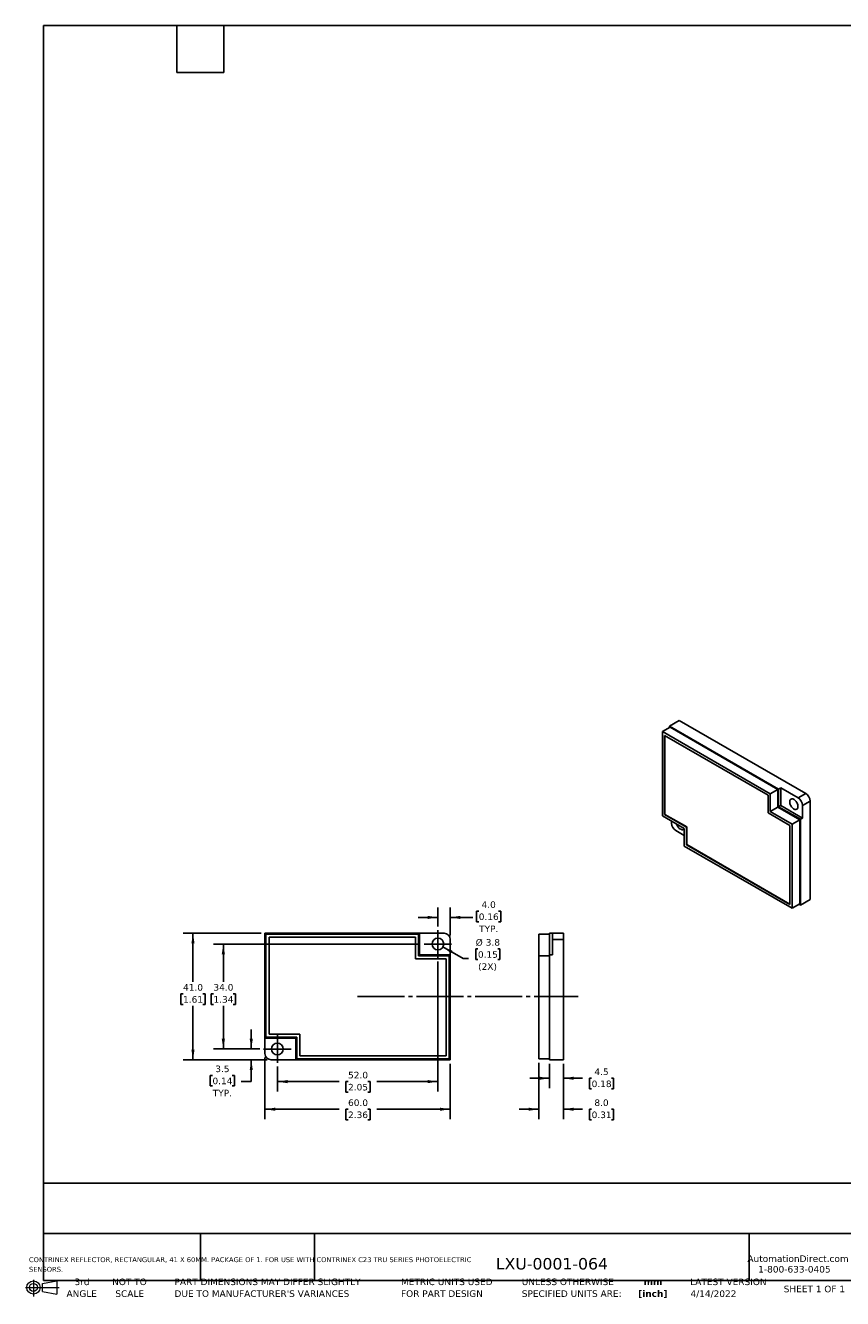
# Model space of a CAD drawing. Header units: millimetres. Extents: x 7 to 546, y 7 to 419.
# Tile 1 of 2: x 7 to 272, y 7 to 419. Entities that reach past the tile are written whole.
import ezdxf

# ---------------------------------------------------------------- set-up
doc = ezdxf.new("R2010")
doc.units = ezdxf.units.MM
doc.linetypes.add('SLD-Center', pattern=[19.05, 15.24, -1.27, 1.27, -1.27])
doc.linetypes.add('SLD-Solid', pattern=[0])
doc.layers.add('CENTER', color=40, linetype='SLD-Center')
doc.layers.add('DIMENSIONS', color=140, linetype='SLD-Solid', lineweight=25)
doc.layers.add('TEXT', color=140, linetype='SLD-Solid', lineweight=25)
doc.styles.add('SLDTEXTSTYLE0', font='VERDANA.TTF')
doc.styles.add('SLDTEXTSTYLE1', font='VERDANAB.TTF')
doc.dimstyles.new('SLDDIMSTYLE0', dxfattribs={"dimtxt": 2.158008, "dimasz": 3.302, "dimexe": 0, "dimexo": 0.0625, "dimgap": 0.539502, "dimtad": 0, "dimtih": 1, "dimtoh": 1, "dimrnd": 1e-09, "dimzin": 12, "dimdsep": 46, "dimtxsty": 'SLDTEXTSTYLE0', "dimsah": 1, "dimcen": 0, "dimadec": 0, "dimazin": 3, "dimtfac": 1, "dimtofl": 0, "dimtmove": 0, "dimatfit": 3, "dimfxl": 0, "dimfrac": 2, "dimtolj": 1, "dimtzin": 12, "dimarcsym": 0})
doc.dimstyles.new('SLDDIMSTYLE1', dxfattribs={"dimtxt": 2.158008, "dimasz": 3.302, "dimexe": 0, "dimexo": 0.0625, "dimgap": 0.539502, "dimtad": 0, "dimtih": 1, "dimtoh": 1, "dimrnd": 1e-09, "dimzin": 12, "dimdsep": 46, "dimtxsty": 'SLDTEXTSTYLE0', "dimsah": 1, "dimcen": 0.09, "dimadec": 0, "dimazin": 3, "dimtfac": 1, "dimtmove": 0, "dimatfit": 0, "dimfxl": 0, "dimfrac": 2, "dimtolj": 1, "dimtzin": 12, "dimarcsym": 0})
doc.dimstyles.new('SLDDIMSTYLE2', dxfattribs={"dimtxt": 2.158008, "dimasz": 3.302, "dimexe": 0, "dimexo": 0.0625, "dimgap": 0.539502, "dimtad": 0, "dimtih": 1, "dimtoh": 1, "dimrnd": 1e-09, "dimzin": 4, "dimdsep": 46, "dimtxsty": 'SLDTEXTSTYLE0', "dimsah": 1, "dimcen": 0.09, "dimadec": 0, "dimazin": 1, "dimtfac": 1, "dimtmove": 0, "dimatfit": 0, "dimfxl": 0, "dimfrac": 2, "dimtolj": 1, "dimtzin": 12, "dimarcsym": 0})
doc.dimstyles.new('SLDDIMSTYLE3', dxfattribs={"dimtxt": 2.158008, "dimasz": 3.302, "dimexe": 0, "dimexo": 0.0625, "dimgap": 0.539502, "dimtad": 0, "dimtih": 1, "dimtoh": 1, "dimrnd": 1e-09, "dimzin": 4, "dimdsep": 46, "dimtxsty": 'SLDTEXTSTYLE0', "dimsah": 1, "dimcen": 0.09, "dimadec": 0, "dimazin": 1, "dimtfac": 1, "dimtofl": 0, "dimtmove": 0, "dimatfit": 3, "dimfxl": 0, "dimfrac": 2, "dimtolj": 1, "dimtzin": 12, "dimarcsym": 0})

# ---------------------------------------------------------------- blocks, each defined once
blk = doc.blocks.new('Block11')
at = {"color": 7, "linetype": 'SLD-Solid', "lineweight": 18}
for p, q in [((2.59, 5.31), (2.59, 0)), ((5.48, 4.17), (10.18, 5.03)), ((5.48, 1.6), (5.48, 4.17)), ((10.18, 5.03), (10.18, 0.73)), ((0, 2.88), (10.87, 2.88)), ((5.48, 1.6), (10.18, 0.73))]:
    blk.add_line(p, q, dxfattribs=at)
for radius in [2.15, 1.29]:
    blk.add_circle((2.59, 2.88), radius, dxfattribs=at)
blk = doc.blocks.new('Block12')
at = {"color": 7, "linetype": 'Continuous'}
blk.add_blockref('Block11', (0, 0), dxfattribs=at)
blk = doc.blocks.new('SW_NOTE_0')
at = {"layer": 'TEXT', "color": 0, "attachment_point": 1, "style": 'SLDTEXTSTYLE0'}
for s, insert, char_height in [('CONTRINEX REFLECTOR, RECTANGULAR, 41 X 60MM. PACKAGE OF 1. FOR USE WITH CONTRINEX C23 TRU SERIES PHOTOELECTRIC ', (0, 2.02), 1.5875), ('SENSORS.', (0, -1.1), 1.587)]:
    blk.add_mtext(s, dxfattribs=dict(at, insert=insert, char_height=char_height))
blk = doc.blocks.new('SW_NOTE_0_1')
at = {"layer": 'TEXT', "color": 0, "char_height": 2.117, "attachment_point": 2, "style": 'SLDTEXTSTYLE1'}
for s, insert in [('mm', (2.84, 2.69)), ('[inch]', (2.76, -1.13))]:
    blk.add_mtext(s, dxfattribs=dict(at, insert=insert))
blk = doc.blocks.new('SW_NOTE_0_2')
at = {"layer": 'TEXT', "color": 0, "char_height": 2.1167, "attachment_point": 1, "style": 'SLDTEXTSTYLE0'}
for s, insert in [('UNLESS OTHERWISE ', (0, 2.69)), ('SPECIFIED UNITS ARE:', (0, -1.13))]:
    blk.add_mtext(s, dxfattribs=dict(at, insert=insert))
blk = doc.blocks.new('SW_NOTE_0_3')
at = {"layer": 'TEXT', "color": 0, "char_height": 2.1167, "attachment_point": 1, "style": 'SLDTEXTSTYLE0'}
for s, insert in [('PART DIMENSIONS MAY DIFFER SLIGHTLY ', (0, 2.69)), ("DUE TO MANUFACTURER'S VARIANCES", (0, -1.13))]:
    blk.add_mtext(s, dxfattribs=dict(at, insert=insert))
blk = doc.blocks.new('SW_NOTE_0_4')
at = {"layer": 'TEXT', "color": 0, "char_height": 2.117, "attachment_point": 2, "style": 'SLDTEXTSTYLE0'}
for s, insert in [('NOT TO', (5.26, 2.69)), ('SCALE', (5.35, -1.13))]:
    blk.add_mtext(s, dxfattribs=dict(at, insert=insert))
blk = doc.blocks.new('SW_NOTE_0_5')
at = {"layer": 'TEXT', "color": 0, "char_height": 2.117, "attachment_point": 2, "style": 'SLDTEXTSTYLE0'}
for s, insert in [('3rd', (2.32, 2.69)), ('ANGLE', (2.22, -1.13))]:
    blk.add_mtext(s, dxfattribs=dict(at, insert=insert))
blk = doc.blocks.new('SW_NOTE_0_6')
at = {"layer": 'TEXT', "color": 0, "char_height": 2.1167, "attachment_point": 1, "style": 'SLDTEXTSTYLE0'}
for s, insert in [('METRIC UNITS USED ', (0, 2.69)), ('FOR PART DESIGN', (0, -1.13))]:
    blk.add_mtext(s, dxfattribs=dict(at, insert=insert))
blk = doc.blocks.new('_D')
at = {"layer": 'DIMENSIONS'}
for p, q in [((142.08, 120.71), (148.62, 116.93)), ((153.41, 120.07), (152.69, 120.07)), ((152.69, 120.07), (152.69, 116.64)), ((159.83, 120.07), (160.55, 120.07)), ((160.55, 120.07), (160.55, 116.64)), ((148.62, 116.93), (150.38, 116.93)), ((152.69, 116.64), (153.41, 116.64)), ((160.55, 116.64), (159.83, 116.64))]:
    blk.add_line(p, q, dxfattribs=at)
blk.add_solid([(142.08, 120.71), (144.68, 118.62), (145.19, 119.5)], dxfattribs=at)
at = {"layer": 'DIMENSIONS', "char_height": 2.117, "attachment_point": 1, "style": 'SLDTEXTSTYLE0'}
for s, insert in [('%%c', (152.68, 123.24)), ('3.8', (155.94, 123.24)), ('0.15', (153.41, 119.32)), ('(2X)', (153.47, 115.41))]:
    blk.add_mtext(s, dxfattribs=dict(at, insert=insert))
blk = doc.blocks.new('_D_1')
at = {"layer": 'DIMENSIONS'}
for p, q in [((79.99, 87.66), (79.99, 94.01)), ((82.72, 87.66), (76.81, 87.66)), ((85.16, 84.16), (76.81, 84.16)), ((79.99, 77.1), (79.99, 84.16)), ((67.42, 79.12), (66.69, 79.12)), ((66.69, 79.12), (66.69, 75.69)), ((73.83, 79.12), (74.55, 79.12)), ((74.55, 79.12), (74.55, 75.69)), ((66.69, 75.69), (67.42, 75.69)), ((74.55, 75.69), (73.83, 75.69)), ((76.73, 77.1), (79.99, 77.1))]:
    blk.add_line(p, q, dxfattribs=at)
for points in [[(79.99, 87.66), (80.49, 90.96), (79.48, 90.96)], [(79.99, 84.16), (79.48, 80.85), (80.49, 80.85)]]:
    blk.add_solid(points, dxfattribs=at)
at = {"layer": 'DIMENSIONS', "char_height": 2.117, "attachment_point": 1, "style": 'SLDTEXTSTYLE0'}
for s, insert in [('0.14', (67.42, 78.38)), ('3.5', (68.32, 82.29)), ('TYP.', (67.52, 74.46))]:
    blk.add_mtext(s, dxfattribs=dict(at, insert=insert))
blk = doc.blocks.new('_D_2')
at = {"layer": 'DIMENSIONS'}
for p, q in [((140.43, 127.37), (140.43, 133.45)), ((144.43, 124.43), (144.43, 133.45)), ((153.68, 132.29), (152.96, 132.29)), ((152.96, 132.29), (152.96, 128.86)), ((160.1, 132.29), (160.82, 132.29)), ((160.82, 132.29), (160.82, 128.86)), ((140.43, 130.27), (134.08, 130.27)), ((144.43, 130.27), (151.75, 130.27)), ((152.96, 128.86), (153.68, 128.86)), ((160.82, 128.86), (160.1, 128.86))]:
    blk.add_line(p, q, dxfattribs=at)
for points in [[(140.43, 130.27), (137.13, 130.78), (137.13, 129.76)], [(144.43, 130.27), (147.73, 129.76), (147.73, 130.78)]]:
    blk.add_solid(points, dxfattribs=at)
at = {"layer": 'DIMENSIONS', "char_height": 2.117, "attachment_point": 1, "style": 'SLDTEXTSTYLE0'}
for s, insert in [('4.0', (154.58, 135.46)), ('0.16', (153.68, 131.55)), ('TYP.', (153.79, 127.64))]:
    blk.add_mtext(s, dxfattribs=dict(at, insert=insert))
blk = doc.blocks.new('_D_3')
at = {"layer": 'DIMENSIONS'}
for p, q in [((140.43, 115.95), (140.43, 73.92)), ((88.43, 81.95), (88.43, 73.92)), ((88.43, 77.1), (108.42, 77.1)), ((111.34, 77.1), (110.62, 77.1)), ((110.62, 77.1), (110.62, 73.67)), ((117.75, 77.1), (118.48, 77.1)), ((118.48, 77.1), (118.48, 73.67)), ((140.43, 77.1), (120.68, 77.1)), ((110.62, 73.67), (111.34, 73.67)), ((118.48, 73.67), (117.75, 73.67))]:
    blk.add_line(p, q, dxfattribs=at)
for points in [[(88.43, 77.1), (91.73, 76.59), (91.73, 77.61)], [(140.43, 77.1), (137.13, 77.61), (137.13, 76.59)]]:
    blk.add_solid(points, dxfattribs=at)
at = {"layer": 'DIMENSIONS', "char_height": 2.117, "attachment_point": 1, "style": 'SLDTEXTSTYLE0'}
for s, insert in [('52.0', (111.34, 80.27)), ('2.05', (111.34, 76.36))]:
    blk.add_mtext(s, dxfattribs=dict(at, insert=insert))
blk = doc.blocks.new('_D_4')
at = {"layer": 'DIMENSIONS'}
for p, q in [((84.43, 84.89), (84.43, 64.98)), ((144.43, 82.89), (144.43, 64.98)), ((84.43, 68.16), (108.42, 68.16)), ((111.34, 68.16), (110.62, 68.16)), ((110.62, 68.16), (110.62, 64.73)), ((117.75, 68.16), (118.48, 68.16)), ((118.48, 68.16), (118.48, 64.73)), ((144.43, 68.16), (120.68, 68.16)), ((110.62, 64.73), (111.34, 64.73)), ((118.48, 64.73), (117.75, 64.73))]:
    blk.add_line(p, q, dxfattribs=at)
for points in [[(84.43, 68.16), (87.73, 67.65), (87.73, 68.66)], [(144.43, 68.16), (141.13, 68.66), (141.13, 67.65)]]:
    blk.add_solid(points, dxfattribs=at)
at = {"layer": 'DIMENSIONS', "char_height": 2.117, "attachment_point": 1, "style": 'SLDTEXTSTYLE0'}
for s, insert in [('60.0', (111.34, 71.33)), ('2.36', (111.34, 67.41))]:
    blk.add_mtext(s, dxfattribs=dict(at, insert=insert))
blk = doc.blocks.new('_D_5')
at = {"layer": 'DIMENSIONS'}
for p, q in [((134.72, 121.66), (67.76, 121.66)), ((70.94, 121.66), (70.94, 109.42)), ((67.73, 105.51), (67.01, 105.51)), ((67.01, 105.51), (67.01, 102.08)), ((74.14, 105.51), (74.87, 105.51)), ((74.87, 105.51), (74.87, 102.08)), ((67.01, 102.08), (67.73, 102.08)), ((70.94, 87.66), (70.94, 101.59)), ((74.87, 102.08), (74.14, 102.08)), ((82.72, 87.66), (67.76, 87.66))]:
    blk.add_line(p, q, dxfattribs=at)
for points in [[(70.94, 121.66), (70.43, 118.35), (71.45, 118.35)], [(70.94, 87.66), (71.45, 90.96), (70.43, 90.96)]]:
    blk.add_solid(points, dxfattribs=at)
at = {"layer": 'DIMENSIONS', "char_height": 2.117, "attachment_point": 1, "style": 'SLDTEXTSTYLE0'}
for s, insert in [('34.0', (67.73, 108.68)), ('1.34', (67.73, 104.77))]:
    blk.add_mtext(s, dxfattribs=dict(at, insert=insert))
blk = doc.blocks.new('_D_6')
at = {"layer": 'DIMENSIONS'}
for p, q in [((83.16, 125.16), (57.92, 125.16)), ((61.1, 125.16), (61.1, 109.42)), ((57.89, 105.51), (57.17, 105.51)), ((57.17, 105.51), (57.17, 102.08)), ((64.3, 105.51), (65.03, 105.51)), ((65.03, 105.51), (65.03, 102.08)), ((57.17, 102.08), (57.89, 102.08)), ((61.1, 84.16), (61.1, 101.59)), ((65.03, 102.08), (64.3, 102.08)), ((85.16, 84.16), (57.92, 84.16))]:
    blk.add_line(p, q, dxfattribs=at)
for points in [[(61.1, 125.16), (60.59, 121.85), (61.61, 121.85)], [(61.1, 84.16), (61.61, 87.46), (60.59, 87.46)]]:
    blk.add_solid(points, dxfattribs=at)
at = {"layer": 'DIMENSIONS', "char_height": 2.117, "attachment_point": 1, "style": 'SLDTEXTSTYLE0'}
for s, insert in [('41.0', (57.89, 108.68)), ('1.61', (57.89, 104.77))]:
    blk.add_mtext(s, dxfattribs=dict(at, insert=insert))
blk = doc.blocks.new('SW_CENTERMARKSYMBOL_0')
at = {"layer": 'CENTER', "color": 0}
for p, q in [((0, 2.54), (0, 4.44)), ((-2.54, 0), (-4.44, 0)), ((0, 0), (-2.54, 0)), ((0, 0), (0, 2.54)), ((0, 0), (0, -2.54)), ((0, 0), (2.54, 0)), ((2.54, 0), (4.44, 0)), ((0, -2.54), (0, -4.44))]:
    blk.add_line(p, q, dxfattribs=at)
blk = doc.blocks.new('SW_CENTERMARKSYMBOL_1')
at = {"layer": 'CENTER', "color": 0}
for p, q in [((0, 2.54), (0, 4.44)), ((-2.54, 0), (-4.44, 0)), ((0, 0), (-2.54, 0)), ((0, 0), (0, 2.54)), ((0, 0), (0, -2.54)), ((0, 0), (2.54, 0)), ((2.54, 0), (4.44, 0)), ((0, -2.54), (0, -4.44))]:
    blk.add_line(p, q, dxfattribs=at)
blk = doc.blocks.new('_D_7')
at = {"layer": 'DIMENSIONS'}
for p, q in [((176.6, 82.89), (176.6, 75.01)), ((181.1, 82.89), (181.1, 75.01)), ((176.6, 78.18), (170.25, 78.18)), ((181.1, 78.18), (187.31, 78.18)), ((190.24, 78.18), (189.51, 78.18)), ((189.51, 78.18), (189.51, 74.75)), ((189.51, 74.75), (190.24, 74.75)), ((196.65, 78.18), (197.37, 78.18)), ((197.37, 74.75), (196.65, 74.75)), ((197.37, 78.18), (197.37, 74.75))]:
    blk.add_line(p, q, dxfattribs=at)
for points in [[(176.6, 78.18), (173.3, 78.69), (173.3, 77.68)], [(181.1, 78.18), (184.4, 77.68), (184.4, 78.69)]]:
    blk.add_solid(points, dxfattribs=at)
at = {"layer": 'DIMENSIONS', "char_height": 2.117, "attachment_point": 1, "style": 'SLDTEXTSTYLE0'}
for s, insert in [('4.5', (191.13, 81.35)), ('0.18', (190.24, 77.44))]:
    blk.add_mtext(s, dxfattribs=dict(at, insert=insert))
blk = doc.blocks.new('_D_8')
at = {"layer": 'DIMENSIONS'}
for p, q in [((173.1, 83.19), (173.1, 64.98)), ((181.1, 82.89), (181.1, 64.98)), ((173.1, 68.16), (166.75, 68.16)), ((181.1, 68.16), (187.31, 68.16)), ((190.24, 68.16), (189.51, 68.16)), ((189.51, 68.16), (189.51, 64.73)), ((196.65, 68.16), (197.37, 68.16)), ((197.37, 68.16), (197.37, 64.73)), ((189.51, 64.73), (190.24, 64.73)), ((197.37, 64.73), (196.65, 64.73))]:
    blk.add_line(p, q, dxfattribs=at)
for points in [[(173.1, 68.16), (169.8, 68.66), (169.8, 67.65)], [(181.1, 68.16), (184.4, 67.65), (184.4, 68.66)]]:
    blk.add_solid(points, dxfattribs=at)
at = {"layer": 'DIMENSIONS', "char_height": 2.117, "attachment_point": 1, "style": 'SLDTEXTSTYLE0'}
for s, insert in [('8.0', (191.13, 71.33)), ('0.31', (190.24, 67.41))]:
    blk.add_mtext(s, dxfattribs=dict(at, insert=insert))

msp = doc.modelspace()

# ---------------------------------------------------------------- linework, layer by layer
for p, q in [((218.619, 194.085), (215.437, 192.248)), ((259.631, 170.409), (218.619, 194.085)), ((213.174, 190.452), (215.649, 191.881)), ((213.174, 190.452), (213.174, 163.18)), ((248.105, 170.287), (213.174, 190.452)), ((215.437, 192.248), (215.437, 191.758)), ((250.792, 171.838), (215.437, 192.248)), ((215.649, 191.881), (250.58, 171.716)), ((213.881, 189.227), (247.398, 169.879)), ((213.881, 163.588), (213.881, 189.227)), ((213.952, 163.629), (213.952, 189.187)), ((247.398, 169.879), (247.398, 164.163)), ((248.105, 170.287), (250.58, 171.716)), ((248.105, 164.571), (248.105, 170.287)), ((250.58, 171.716), (250.58, 166)), ((250.792, 171.838), (251.499, 172.246)), ((250.792, 166.122), (250.792, 171.838)), ((257.156, 168.981), (251.499, 172.246)), ((251.499, 172.246), (251.499, 166.531)), ((259.631, 170.409), (257.156, 168.981)), ((248.105, 164.571), (250.58, 166)), ((250.58, 166), (257.651, 161.918)), ((251.499, 166.531), (250.792, 166.122)), ((257.863, 162.04), (250.792, 166.122)), ((251.499, 166.531), (258.57, 162.449)), ((258.57, 166.531), (261.045, 167.96)), ((258.57, 162.449), (258.57, 166.531)), ((261.045, 136.115), (261.045, 167.96)), ((213.174, 163.18), (220.245, 159.098)), ((213.881, 163.588), (213.952, 163.629)), ((220.952, 159.506), (213.881, 163.588)), ((221.023, 159.547), (213.952, 163.629)), ((216.144, 161.465), (216.144, 160.811)), ((247.398, 164.163), (254.469, 160.081)), ((255.176, 160.489), (248.105, 164.571)), ((255.176, 160.489), (257.651, 161.918)), ((257.651, 161.918), (257.651, 134.645)), ((258.57, 162.449), (257.863, 162.04)), ((257.863, 134.278), (257.863, 162.04)), ((217.558, 158.362), (220.245, 156.811)), ((220.245, 159.098), (220.245, 153.382)), ((221.023, 159.547), (220.952, 159.506)), ((220.952, 153.79), (220.952, 159.506)), ((221.023, 153.831), (221.023, 159.547)), ((254.469, 160.081), (254.469, 134.441)), ((255.176, 133.217), (255.176, 160.489)), ((220.245, 153.382), (255.176, 133.217)), ((220.952, 153.79), (221.023, 153.831)), ((254.469, 134.441), (220.952, 153.79)), ((254.469, 134.523), (221.023, 153.831)), ((261.045, 136.115), (257.863, 134.278)), ((255.176, 133.217), (257.651, 134.645)), ((257.439, 134.523), (257.863, 134.278)), ((84.433, 125.156), (84.433, 91.156)), ((134.433, 125.156), (84.433, 125.156)), ((84.733, 124.856), (84.733, 91.456)), ((134.133, 124.856), (84.733, 124.856)), ((85.733, 123.856), (133.133, 123.856)), ((85.733, 92.456), (85.733, 123.856)), ((133.133, 123.856), (133.133, 116.856)), ((134.133, 117.856), (134.133, 124.856)), ((134.433, 118.156), (134.433, 125.156)), ((142.433, 125.156), (134.433, 125.156)), ((173.099, 124.856), (176.599, 124.856)), ((173.099, 117.856), (173.099, 124.856)), ((176.599, 125.156), (177.599, 125.156)), ((176.599, 118.156), (176.599, 125.156)), ((181.099, 125.156), (177.599, 125.156)), ((177.599, 125.156), (177.599, 123.156)), ((181.099, 123.156), (181.099, 125.156)), ((144.433, 118.156), (144.433, 123.156)), ((177.599, 118.156), (177.599, 123.156)), ((177.599, 123.156), (181.099, 123.156)), ((181.099, 84.156), (181.099, 123.156)), ((133.133, 116.856), (143.133, 116.856)), ((144.133, 117.856), (134.133, 117.856)), ((144.433, 118.156), (134.433, 118.156)), ((143.133, 116.856), (143.133, 85.456)), ((144.133, 84.456), (144.133, 117.856)), ((144.433, 84.156), (144.433, 118.156)), ((173.099, 84.456), (173.099, 117.856)), ((173.099, 117.856), (176.599, 117.856)), ((176.599, 84.156), (176.599, 118.156)), ((177.599, 118.156), (176.599, 118.156)), ((84.433, 91.156), (94.433, 91.156)), ((84.433, 91.156), (84.433, 86.156)), ((84.733, 91.456), (94.733, 91.456)), ((95.733, 92.456), (85.733, 92.456)), ((94.433, 91.156), (94.433, 84.156)), ((94.733, 91.456), (94.733, 84.456)), ((95.733, 85.456), (95.733, 92.456)), ((86.433, 84.156), (94.433, 84.156)), ((94.433, 84.156), (144.433, 84.156)), ((94.733, 84.456), (144.133, 84.456)), ((143.133, 85.456), (95.733, 85.456)), ((173.099, 84.456), (176.599, 84.456)), ((181.099, 84.156), (176.599, 84.156))]:
    msp.add_line(p, q)
at = {"flags": 128}
for points in [[(257.085, 166.164), (257.067, 165.919), (257.013, 165.702), (256.923, 165.519), (256.802, 165.374), (256.652, 165.273), (256.477, 165.216), (256.281, 165.207), (256.072, 165.245), (255.853, 165.329), (255.631, 165.457), (255.412, 165.626), (255.202, 165.83), (255.007, 166.065), (254.832, 166.323), (254.682, 166.598), (254.56, 166.883), (254.471, 167.169), (254.417, 167.449), (254.398, 167.715), (254.417, 167.96), (254.471, 168.177), (254.56, 168.36), (254.682, 168.504), (254.832, 168.606), (255.007, 168.662), (255.202, 168.672), (255.412, 168.634), (255.631, 168.549), (255.853, 168.421), (256.072, 168.253), (256.281, 168.048), (256.477, 167.814), (256.652, 167.555), (256.802, 167.28), (256.923, 166.996), (257.013, 166.709), (257.067, 166.43), (257.085, 166.164)], [(220.221, 159.111), (220.154, 158.983), (220.032, 158.839), (219.882, 158.737), (219.707, 158.68), (219.512, 158.671), (219.302, 158.709), (219.083, 158.793), (218.861, 158.921), (218.642, 159.09), (218.433, 159.294), (218.237, 159.529), (218.062, 159.787), (217.912, 160.063), (217.791, 160.347), (217.723, 160.554)]]:
    msp.add_lwpolyline(points, dxfattribs=at)
for centre in [(140.433, 121.656), (88.433, 87.656)]:
    msp.add_circle(centre, 1.9)
for centre, radius, start, end in [((257.988, 167.828), 3.06, 2.4763, 57.5237), ((255.513, 166.399), 3.06, 2.4764, 57.5236), ((219.201, 160.944), 3.06, 182.4764, 237.5236), ((142.433, 123.156), 2, 0, 90), ((86.433, 86.156), 2, 180, 270)]:
    msp.add_arc(centre, radius, start, end)
at = {"layer": 'CENTER'}
msp.add_line((114.433, 104.656), (185.875, 104.656), dxfattribs=at)
at = {"layer": 'TEXT'}
for p, q in [((12.7, 419.1), (546.1, 419.1)), ((12.7, 419.1), (12.7, 12.7)), ((55.88, 403.86), (55.88, 419.1)), ((71.12, 403.86), (71.12, 419.1)), ((55.88, 403.86), (71.12, 403.86)), ((546.1, 44.252), (12.7, 44.252)), ((546.1, 27.94), (12.7, 27.94)), ((63.5, 27.94), (63.5, 12.7)), ((100.423, 27.94), (100.423, 12.7)), ((241.293, 27.94), (241.293, 12.7)), ((12.7, 12.7), (546.1, 12.7))]:
    msp.add_line(p, q, dxfattribs=at)

# ---------------------------------------------------------------- block references
at = {"layer": 'CENTER'}
for name, p in [('SW_CENTERMARKSYMBOL_0', (140.433, 121.656)), ('SW_CENTERMARKSYMBOL_1', (88.433, 87.656))]:
    msp.add_blockref(name, p, dxfattribs=at)
at = {"layer": 'TEXT'}
for name, p in [('SW_NOTE_0', (7.966, 18.216)), ('Block12', (6.838, 7.554)), ('SW_NOTE_0_5', (22.847, 10.635)), ('SW_NOTE_0_4', (35.257, 10.635)), ('SW_NOTE_0_3', (55.119, 10.635)), ('SW_NOTE_0_6', (128.478, 10.635)), ('SW_NOTE_0_2', (167.608, 10.635)), ('SW_NOTE_0_1', (207.286, 10.633))]:
    msp.add_blockref(name, p, dxfattribs=at)

# ---------------------------------------------------------------- texts
at = {"layer": 'TEXT', "style": 'SLDTEXTSTYLE0'}
for s, insert, char_height, attachment_point in [('AutomationDirect.com', (240.695, 20.836), 2.11667, 1), ('LXU-0001-064', (159.208, 19.975), 3.70417, 1), ('1-800-633-0405', (244.192, 17.397), 2.11667, 1), ('LATEST VERSION', (234.552, 13.324), 2.11667, 2), ('4/14/2022', (229.701, 9.487), 2.1167, 2), ('SHEET 1 OF 1', (252.441, 11.011), 2.11667, 1)]:
    msp.add_mtext(s, dxfattribs=dict(at, insert=insert, char_height=char_height, attachment_point=attachment_point))

# ---------------------------------------------------------------- dimensions: what is measured, and where the dimension line sits
at = {"layer": 'DIMENSIONS'}
dim = msp.add_linear_dim(base=(140.433, 130.271), p1=(144.433, 123.156), p2=(140.433, 126.096), text='<>\\PTYP.', dimstyle='SLDDIMSTYLE2', dxfattribs=at)
dim.commit()
dim.dimension.update_dxf_attribs({"geometry": '_D_2', "text_midpoint": (156.89, 130.271), "dimtype": 160})
for base, p1, p2, picture, middle in [((61.098, 125.156), (86.433, 84.156), (84.433, 125.156), '_D_6', (61.098, 105.507)), ((70.938, 121.656), (83.993, 87.656), (135.993, 121.656), '_D_5', (70.938, 105.507))]:
    dim = msp.add_linear_dim(base=base, p1=p1, p2=p2, angle=90, dimstyle='SLDDIMSTYLE3', dxfattribs=at)
    dim.commit()
    dim.dimension.update_dxf_attribs({"geometry": picture, "text_midpoint": middle, "dimtype": 160})
dim = msp.add_diameter_dim_2p(p1=(138.787, 122.606), p2=(142.078, 120.706), text='<>\\P(2X)', dimstyle='SLDDIMSTYLE0', dxfattribs=at)
dim.commit()
dim.dimension.update_dxf_attribs({"geometry": '_D', "text_midpoint": (156.619, 118.351), "dimtype": 163})
for base, p1, p2, dimstyle, picture, middle in [((140.433, 77.098), (88.433, 83.216), (140.433, 117.216), 'SLDDIMSTYLE3', '_D_3', (114.548, 77.098)), ((144.433, 68.156), (84.433, 86.156), (144.433, 84.156), 'SLDDIMSTYLE3', '_D_4', (114.548, 68.156)), ((181.099, 68.156), (173.099, 84.456), (181.099, 84.156), 'SLDDIMSTYLE2', '_D_8', (193.443, 68.156)), ((181.099, 78.183), (176.599, 84.156), (181.099, 84.156), 'SLDDIMSTYLE1', '_D_7', (193.443, 78.183))]:
    dim = msp.add_linear_dim(base=base, p1=p1, p2=p2, dimstyle=dimstyle, dxfattribs=at)
    dim.commit()
    dim.dimension.update_dxf_attribs({"geometry": picture, "text_midpoint": middle, "dimtype": 160})
dim = msp.add_linear_dim(base=(79.986, 84.156), p1=(83.993, 87.656), p2=(86.433, 84.156), angle=90, text='<>\\PTYP.', dimstyle='SLDDIMSTYLE1', dxfattribs=at)
dim.commit()
dim.dimension.update_dxf_attribs({"geometry": '_D_1', "text_midpoint": (79.986, 77.098), "dimtype": 160})

doc.saveas('drawing.dxf')
